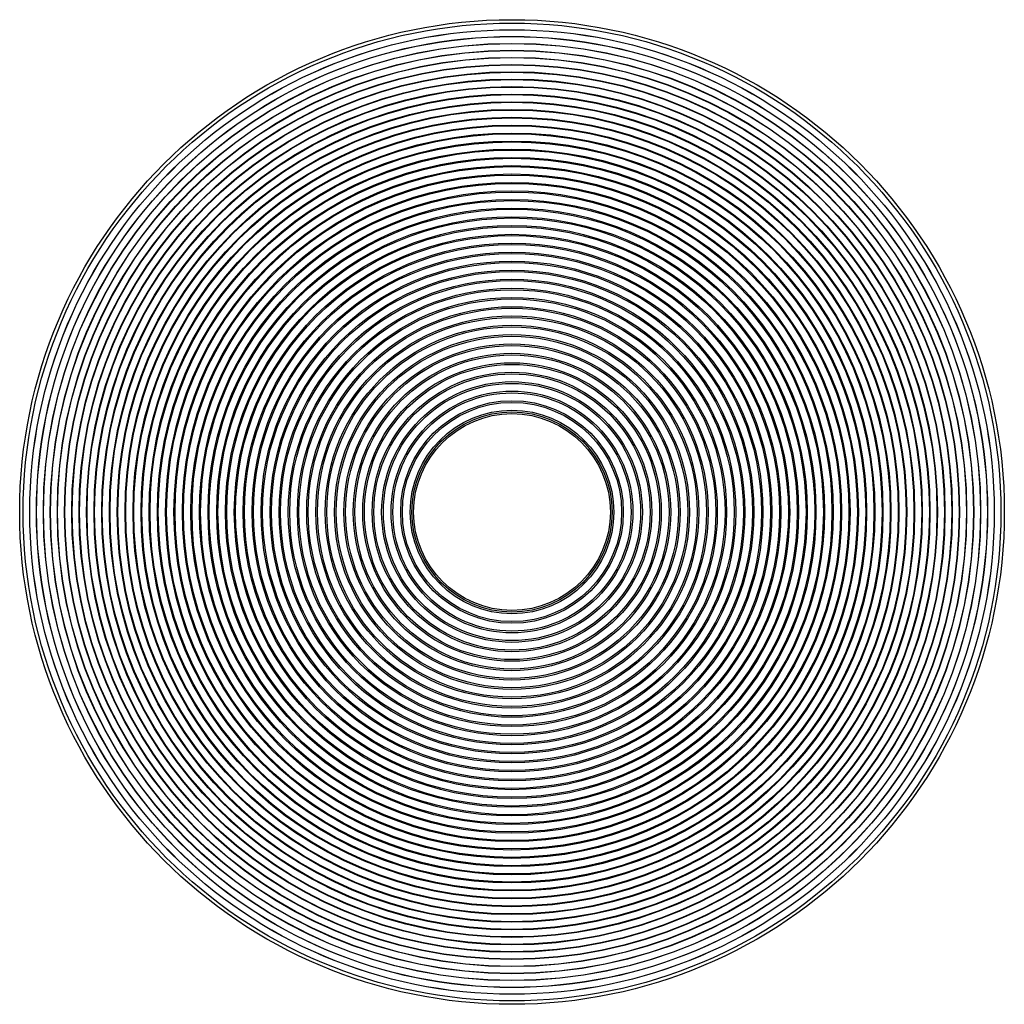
# Paper-space layout '_Posterior' of a CAD drawing. Header units: millimetres. Extents: x -250 to 250, y -250 to 250.
import ezdxf

# ---------------------------------------------------------------- set-up
doc = ezdxf.new("R2010")
doc.units = ezdxf.units.MM

psp = doc.layouts.new('_Posterior')

# ---------------------------------------------------------------- linework, layer by layer
at = {"color": 7, "linetype": 'Continuous', "lineweight": 25}
for radius in [250.28, 248.55, 245.17, 245.15, 241.74, 241.68, 238.25, 238.17, 234.72, 234.61, 231.13, 230.99, 227.5, 227.33, 223.81, 223.61, 220.08, 219.85, 216.3, 216.04, 212.47, 212.19, 208.6, 208.29, 204.68, 204.35, 200.72, 200.36, 196.72, 196.33, 192.67, 192.26, 188.58, 188.15, 184.45, 184, 180.29, 179.81, 176.08, 175.58, 171.84, 171.31, 167.56, 167.01, 163.24, 162.68, 158.89, 158.31, 154.51, 153.91, 150.1, 149.47, 145.65, 145.01, 141.17, 140.51, 136.67, 135.99, 132.13, 131.44, 127.57, 126.86, 122.98, 122.26, 118.37, 117.63, 113.73, 112.98, 109.07, 108.3, 104.38, 103.61, 99.68, 98.89, 94.96, 94.16, 90.21, 89.4, 85.45, 84.63, 80.68, 79.85, 75.89, 75.05, 71.08, 70.23, 66.26, 65.4, 61.43, 60.57, 56.58, 55.72, 51.73, 50.86, 50]:
    psp.add_circle((0, 0), radius, dxfattribs=at)

doc.saveas('drawing.dxf')
